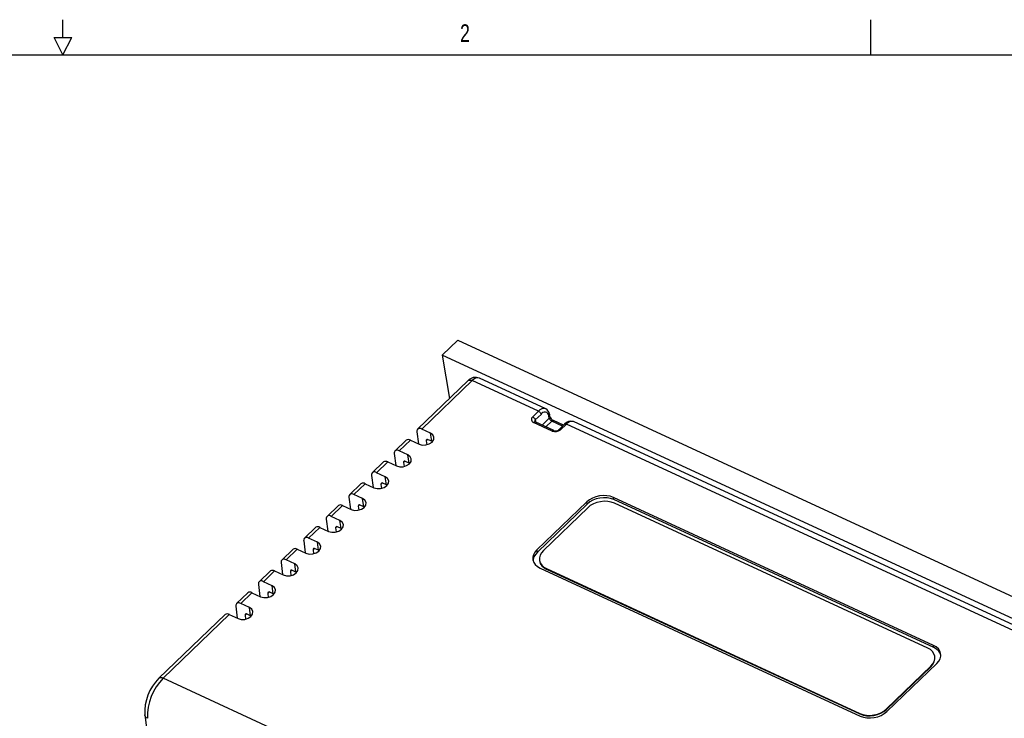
# Model space of a CAD drawing. Extents: x 0.3 to 21.7, y 0.5 to 16.5.
# Tile 5 of 6: x 10.7 to 17.4, y 11.7 to 16.5. Entities that reach past the tile are written whole.
import ezdxf

# ---------------------------------------------------------------- set-up
doc = ezdxf.new("R2010")
doc.units = 0
doc.layers.get('0').update_dxf_attribs({"linetype": 'CONTINUOUS'})
doc.styles.add('SLDTEXTSTYLE0', font='TXT', dxfattribs={"width": 0.75})

msp = doc.modelspace()

# ---------------------------------------------------------------- linework, layer by layer
at = {"color": 7, "linetype": 'CONTINUOUS'}
for p, q in [((11, 16.37), (11, 16.49)), ((16.5, 16.25), (16.5, 16.49)), ((11, 16.25), (10.94, 16.37)), ((10.94, 16.37), (11.06, 16.37)), ((11, 16.25), (11.06, 16.37)), ((0.5, 16.25), (21.5, 16.25)), ((13.5815, 14.2081), (13.6869, 14.3096)), ((13.6869, 14.3096), (18.8047, 11.9456)), ((13.5815, 14.2081), (13.6304, 13.9124)), ((18.6993, 11.8442), (13.5815, 14.2081)), ((13.7574, 14.0346), (13.4137, 13.7038)), ((13.7861, 14.0346), (13.4428, 13.7041)), ((14.237, 13.8263), (13.7861, 14.0346)), ((14.2859, 13.843), (13.8344, 14.0516)), ((14.1972, 13.7879), (14.237, 13.8263)), ((14.3306, 13.6912), (14.2037, 13.7498)), ((14.3413, 13.695), (14.2144, 13.7536)), ((14.2549, 13.805), (14.2151, 13.7666)), ((14.2151, 13.7666), (14.218, 13.7519)), ((14.2607, 13.7322), (14.3103, 13.7799)), ((14.3282, 13.7585), (14.2878, 13.7197)), ((14.3103, 13.7799), (14.3074, 13.7956)), ((14.3144, 13.7904), (14.3115, 13.8062)), ((14.4005, 13.7251), (14.3282, 13.7585)), ((14.4066, 13.731), (14.3389, 13.7623)), ((17.7885, 12.2251), (14.4743, 13.756)), ((13.4089, 13.686), (13.4189, 13.6045)), ((13.5018, 13.6768), (13.4428, 13.7041)), ((13.5096, 13.6217), (13.5018, 13.6768)), ((14.4148, 13.7389), (14.375, 13.7006)), ((14.4263, 13.7389), (14.3864, 13.7005)), ((17.7397, 12.2084), (14.4263, 13.7389)), ((13.3367, 13.6297), (13.2597, 13.5555)), ((13.3651, 13.6294), (13.2887, 13.5558)), ((13.3651, 13.6294), (13.4242, 13.6021)), ((13.4815, 13.634), (13.4724, 13.6253)), ((13.4724, 13.6253), (13.4757, 13.5981)), ((13.5096, 13.6217), (13.4859, 13.6326)), ((13.5143, 13.6192), (13.5096, 13.6217)), ((13.3477, 13.5285), (13.2887, 13.5558)), ((13.1826, 13.4814), (13.1056, 13.4072)), ((13.211, 13.481), (13.1346, 13.4075)), ((13.211, 13.481), (13.2701, 13.4538)), ((13.2548, 13.5376), (13.2648, 13.4562)), ((13.3274, 13.4857), (13.3183, 13.477)), ((13.3183, 13.477), (13.3216, 13.4498)), ((13.3555, 13.4733), (13.3318, 13.4843)), ((13.3555, 13.4733), (13.3477, 13.5285)), ((13.3602, 13.4708), (13.3555, 13.4733)), ((13.1936, 13.3802), (13.1346, 13.4075)), ((13.1007, 13.3893), (13.1107, 13.3079)), ((13.1733, 13.3374), (13.1642, 13.3287)), ((13.2014, 13.325), (13.1936, 13.3802)), ((13.0285, 13.333), (12.9515, 13.2589)), ((13.0569, 13.3327), (12.9805, 13.2592)), ((13.0569, 13.3327), (13.116, 13.3054)), ((13.1642, 13.3287), (13.1675, 13.3015)), ((13.2014, 13.325), (13.1778, 13.3359)), ((13.2061, 13.3225), (13.2014, 13.325)), ((12.9466, 13.241), (12.9566, 13.1595)), ((13.0395, 13.2319), (12.9805, 13.2592)), ((13.0473, 13.1767), (13.0395, 13.2319)), ((14.5654, 13.2093), (14.2264, 12.883)), ((14.568, 13.1948), (14.5654, 13.2093)), ((16.9261, 12.233), (14.7467, 13.2397)), ((14.7489, 13.2251), (14.7467, 13.2397)), ((16.9283, 12.2184), (14.7489, 13.2251)), ((12.8744, 13.1847), (12.7974, 13.1105)), ((12.9028, 13.1844), (12.8264, 13.1108)), ((12.9028, 13.1844), (12.9619, 13.1571)), ((13.0192, 13.1891), (13.0101, 13.1803)), ((13.0101, 13.1803), (13.0134, 13.1532)), ((13.0473, 13.1767), (13.0237, 13.1876)), ((13.052, 13.1742), (13.0473, 13.1767)), ((14.568, 13.1948), (14.229, 12.8685)), ((14.572, 13.1699), (14.27, 12.8792)), ((16.8861, 12.2152), (14.7533, 13.2003)), ((12.7925, 13.0927), (12.8025, 13.0112)), ((12.8854, 13.0836), (12.8264, 13.1108)), ((12.8932, 13.0284), (12.8854, 13.0836)), ((12.7203, 13.0364), (12.6433, 12.9622)), ((12.7487, 13.0361), (12.6723, 12.9625)), ((12.7487, 13.0361), (12.8078, 13.0088)), ((12.8651, 13.0407), (12.856, 13.032)), ((12.856, 13.032), (12.8594, 13.0048)), ((12.8932, 13.0284), (12.8696, 13.0393)), ((12.898, 13.0259), (12.8932, 13.0284)), ((12.6384, 12.9443), (12.6484, 12.8629)), ((12.7314, 12.9352), (12.6723, 12.9625)), ((12.7391, 12.88), (12.7314, 12.9352)), ((12.5662, 12.8881), (12.4892, 12.8139)), ((12.5946, 12.8878), (12.5182, 12.8142)), ((12.5946, 12.8878), (12.6537, 12.8605)), ((12.711, 12.8924), (12.7019, 12.8837)), ((12.7019, 12.8837), (12.7053, 12.8565)), ((12.7391, 12.88), (12.7155, 12.891)), ((12.7439, 12.8775), (12.7391, 12.88)), ((14.229, 12.8685), (14.2264, 12.883)), ((12.5773, 12.7869), (12.5182, 12.8142)), ((12.4121, 12.7398), (12.3351, 12.6656)), ((12.4405, 12.7394), (12.3641, 12.6659)), ((12.4405, 12.7394), (12.4996, 12.7122)), ((12.4844, 12.796), (12.4943, 12.7146)), ((12.5569, 12.7441), (12.5478, 12.7354)), ((12.5478, 12.7354), (12.5512, 12.7082)), ((12.585, 12.7317), (12.5614, 12.7426)), ((12.585, 12.7317), (12.5773, 12.7869)), ((14.2474, 12.7591), (16.4269, 11.7524)), ((14.2911, 12.7553), (16.4238, 11.7702)), ((14.2911, 12.7553), (14.2917, 12.7517)), ((14.2917, 12.7517), (16.4244, 11.7666)), ((12.5898, 12.7292), (12.585, 12.7317)), ((12.3303, 12.6477), (12.3402, 12.5663)), ((12.4232, 12.6386), (12.3641, 12.6659)), ((12.4309, 12.5834), (12.4232, 12.6386)), ((12.258, 12.5914), (12.181, 12.5172)), ((12.2864, 12.5911), (12.21, 12.5175)), ((12.2864, 12.5911), (12.3455, 12.5638)), ((12.4028, 12.5958), (12.3937, 12.587)), ((12.3937, 12.587), (12.3971, 12.5599)), ((12.4309, 12.5834), (12.4073, 12.5943)), ((12.4357, 12.5809), (12.4309, 12.5834)), ((12.1762, 12.4994), (12.1861, 12.4179)), ((12.2691, 12.4903), (12.21, 12.5175)), ((12.2768, 12.4351), (12.2691, 12.4903)), ((12.1039, 12.4431), (11.6533, 12.0093)), ((12.1323, 12.4428), (11.682, 12.0093)), ((12.1323, 12.4428), (12.1914, 12.4155)), ((12.2487, 12.4474), (12.2396, 12.4387)), ((12.2396, 12.4387), (12.243, 12.4115)), ((12.2768, 12.4351), (12.2532, 12.446)), ((12.2816, 12.4326), (12.2768, 12.4351)), ((16.9283, 12.2184), (16.9261, 12.233)), ((16.6051, 11.8006), (16.9071, 12.0913)), ((16.6057, 11.797), (16.9077, 12.0877)), ((16.6082, 11.7828), (16.9472, 12.1091)), ((16.9071, 12.0913), (16.9077, 12.0877)), ((16.2757, 9.8874), (11.682, 12.0093)), ((16.6051, 11.8006), (16.6057, 11.797)), ((11.5564, 11.7596), (11.6255, 11.2321)), ((16.4238, 11.7702), (16.4244, 11.7666))]:
    msp.add_line(p, q, dxfattribs=at)
at = {"color": 7, "linetype": 'CONTINUOUS', "flags": 128}
for points in [[(13.7574, 14.0346), (13.7605, 14.0369), (13.7657, 14.0385), (13.7718, 14.0387), (13.7787, 14.0374), (13.7861, 14.0346)], [(14.237, 13.8263), (14.2401, 13.8246), (14.2431, 13.8225), (14.246, 13.82), (14.2486, 13.8171), (14.2509, 13.8141), (14.2528, 13.811), (14.2541, 13.8079), (14.2549, 13.805)], [(14.1972, 13.7879), (14.2002, 13.7863), (14.2033, 13.7841), (14.2061, 13.7816), (14.2088, 13.7788), (14.2111, 13.7757), (14.2129, 13.7726), (14.2143, 13.7695), (14.2151, 13.7666)], [(14.2037, 13.7498), (14.2061, 13.7519), (14.2085, 13.7533), (14.2108, 13.754), (14.213, 13.754), (14.2144, 13.7536)], [(14.2144, 13.7536), (14.2121, 13.755), (14.2109, 13.7561), (14.211, 13.756)], [(14.3115, 13.8062), (14.3116, 13.8061), (14.3116, 13.8034), (14.3109, 13.8007), (14.3095, 13.7981), (14.3074, 13.7956)], [(14.3144, 13.7904), (14.3144, 13.7903), (14.3145, 13.7876), (14.3138, 13.7849), (14.3124, 13.7823), (14.3103, 13.7799)], [(14.3103, 13.7799), (14.3111, 13.7769), (14.3124, 13.7739), (14.3143, 13.7707), (14.3166, 13.7677), (14.3192, 13.7649), (14.3221, 13.7623), (14.3251, 13.7602), (14.3282, 13.7585)], [(14.3389, 13.7623), (14.3376, 13.7627), (14.3354, 13.7627), (14.3331, 13.762), (14.3306, 13.7606), (14.3282, 13.7585)], [(14.4148, 13.7389), (14.416, 13.7398), (14.4181, 13.7405), (14.4205, 13.7406), (14.4233, 13.74), (14.4263, 13.7389)], [(13.4242, 13.6021), (13.4459, 13.5963), (13.4702, 13.597), (13.4934, 13.6042), (13.512, 13.6168), (13.5232, 13.6328), (13.5251, 13.6499), (13.5176, 13.6653), (13.5018, 13.6768)], [(14.3413, 13.695), (14.3399, 13.6954), (14.3378, 13.6953), (14.3355, 13.6946), (14.333, 13.6932), (14.3306, 13.6912)], [(14.375, 13.7006), (14.3762, 13.7015), (14.3782, 13.7021), (14.3807, 13.7022), (14.3834, 13.7017), (14.3864, 13.7005)], [(13.2701, 13.4538), (13.2918, 13.4479), (13.3161, 13.4487), (13.3394, 13.4559), (13.3579, 13.4685), (13.3691, 13.4845), (13.371, 13.5016), (13.3635, 13.517), (13.3477, 13.5285)], [(13.116, 13.3054), (13.1377, 13.2996), (13.162, 13.3004), (13.1853, 13.3076), (13.2038, 13.3202), (13.215, 13.3362), (13.2169, 13.3532), (13.2095, 13.3687), (13.1936, 13.3802)], [(12.9619, 13.1571), (12.9836, 13.1513), (13.0079, 13.1521), (13.0312, 13.1593), (13.0497, 13.1719), (13.0609, 13.1879), (13.0628, 13.2049), (13.0554, 13.2204), (13.0395, 13.2319)], [(14.7467, 13.2397), (14.7254, 13.2473), (14.7019, 13.2517), (14.677, 13.2527), (14.6517, 13.2501), (14.627, 13.2443), (14.6038, 13.2353), (14.583, 13.2234), (14.5654, 13.2093)], [(14.7489, 13.2251), (14.7276, 13.2327), (14.7042, 13.2371), (14.6793, 13.238), (14.6541, 13.2355), (14.6294, 13.2296), (14.6063, 13.2207), (14.5856, 13.2089), (14.568, 13.1948)], [(14.7533, 13.2003), (14.7321, 13.2079), (14.7085, 13.2123), (14.6836, 13.2133), (14.6583, 13.2108), (14.6336, 13.2049), (14.6104, 13.1959), (14.5896, 13.1841), (14.572, 13.1699)], [(12.8078, 13.0088), (12.8295, 13.003), (12.8538, 13.0037), (12.8771, 13.0109), (12.8957, 13.0235), (12.9068, 13.0396), (12.9087, 13.0566), (12.9013, 13.072), (12.8854, 13.0836)], [(12.6537, 12.8605), (12.6754, 12.8547), (12.6997, 12.8554), (12.723, 12.8626), (12.7416, 12.8752), (12.7527, 12.8912), (12.7547, 12.9083), (12.7472, 12.9237), (12.7314, 12.9352)], [(14.2264, 12.883), (14.2127, 12.867), (14.2034, 12.8499), (14.1989, 12.8323), (14.1993, 12.8148), (14.2047, 12.7981), (14.2148, 12.7829), (14.2292, 12.7697), (14.2474, 12.7591)], [(14.229, 12.8685), (14.2154, 12.8526), (14.2061, 12.8355), (14.2016, 12.8179), (14.2014, 12.8065)], [(14.27, 12.8792), (14.2563, 12.8632), (14.247, 12.8461), (14.2425, 12.8285), (14.243, 12.811), (14.2483, 12.7943), (14.2584, 12.7791), (14.2729, 12.7659), (14.2911, 12.7553)], [(14.2435, 12.8076), (14.2436, 12.8074), (14.2489, 12.7907), (14.259, 12.7755), (14.2735, 12.7623), (14.2917, 12.7517)], [(12.4996, 12.7122), (12.5213, 12.7063), (12.5456, 12.7071), (12.5689, 12.7143), (12.5875, 12.7269), (12.5986, 12.7429), (12.6006, 12.7599), (12.5931, 12.7754), (12.5773, 12.7869)], [(12.3455, 12.5638), (12.3672, 12.558), (12.3915, 12.5588), (12.4148, 12.566), (12.4334, 12.5786), (12.4445, 12.5946), (12.4465, 12.6116), (12.439, 12.6271), (12.4232, 12.6386)], [(12.1914, 12.4155), (12.2131, 12.4097), (12.2374, 12.4104), (12.2607, 12.4177), (12.2793, 12.4302), (12.2904, 12.4463), (12.2924, 12.4633), (12.2849, 12.4787), (12.2691, 12.4903)], [(16.9071, 12.0913), (16.9208, 12.1073), (16.9301, 12.1244), (16.9346, 12.142), (16.9342, 12.1595), (16.9288, 12.1762), (16.9187, 12.1914), (16.9043, 12.2046), (16.8861, 12.2152)], [(16.9472, 12.1091), (16.9609, 12.1251), (16.9702, 12.1422), (16.9747, 12.1599), (16.9742, 12.1774), (16.9688, 12.194), (16.9588, 12.2092), (16.9443, 12.2224), (16.9261, 12.233)], [(16.9751, 12.1684), (16.9709, 12.1795), (16.9608, 12.1947), (16.9465, 12.2078), (16.9283, 12.2184)], [(16.9077, 12.0877), (16.9214, 12.1037), (16.9307, 12.1208), (16.9352, 12.1384), (16.9348, 12.1557)], [(11.682, 12.0093), (11.6746, 12.0121), (11.6677, 12.0134), (11.6616, 12.0133), (11.6564, 12.0116), (11.6533, 12.0093)], [(16.4238, 11.7702), (16.4451, 11.7626), (16.4686, 11.7582), (16.4935, 11.7572), (16.5188, 11.7597), (16.5435, 11.7656), (16.5667, 11.7746), (16.5875, 11.7864), (16.6051, 11.8006)], [(16.4244, 11.7666), (16.4457, 11.759), (16.4692, 11.7546), (16.4941, 11.7536), (16.5194, 11.7561), (16.5441, 11.762), (16.5673, 11.771), (16.5881, 11.7828), (16.6057, 11.797)], [(11.575, 11.7371), (11.568, 11.7413), (11.5625, 11.7464), (11.5586, 11.7523), (11.5565, 11.7588), (11.5564, 11.7596)], [(16.4269, 11.7524), (16.4481, 11.7448), (16.4717, 11.7404), (16.4966, 11.7395), (16.5219, 11.742), (16.5466, 11.7478), (16.5698, 11.7569), (16.5906, 11.7687), (16.6082, 11.7828)]]:
    msp.add_lwpolyline(points, dxfattribs=at)
at = {"color": 7, "linetype": 'CONTINUOUS'}
for centre, radius, start, end in [((13.8071, 13.9886), 0.0677, 66.50951, 137.22252), ((13.8238, 14.0045), 0.0483, 77.3899, 141.39056), ((14.2727, 13.8018), 0.0433, 72.27231, 145.49157), ((14.2799, 13.7931), 0.0276, 5.29871, 154.53549), ((14.2665, 13.8017), 0.0452, 5.63617, 64.8791), ((14.2104, 13.7706), 0.0218, 127.20408, 252.09179), ((14.2218, 13.7579), 0.0111, 127.71009, 190.27581), ((14.3606, 13.8059), 0.0488, 198.58908, 243.59314), ((14.456, 13.706), 0.0527, 69.82627, 141.43402), ((14.464, 13.7088), 0.0483, 77.61373, 141.4451), ((13.4287, 13.6898), 0.0201, 45.3872, 191.07243), ((14.3509, 13.7412), 0.0539, 247.90012, 311.12854), ((14.3533, 13.727), 0.0342, 249.70477, 309.2674), ((13.3507, 13.6065), 0.0271, 57.71721, 120.98524), ((13.4803, 13.6269), 0.00804, 45.3872, 191.07243), ((13.2746, 13.5415), 0.0201, 45.3872, 191.07243), ((13.1966, 13.4582), 0.0271, 57.71721, 120.98524), ((13.3262, 13.4785), 0.00804, 45.3872, 191.07243), ((13.1205, 13.3932), 0.0201, 45.3872, 191.07243), ((13.1721, 13.3302), 0.00804, 45.3872, 191.07243), ((13.0425, 13.3098), 0.0271, 57.71721, 120.98524), ((12.9664, 13.2448), 0.0201, 45.3872, 191.07243), ((12.8884, 13.1615), 0.0271, 57.71721, 120.98524), ((13.018, 13.1819), 0.00804, 45.3872, 191.07243), ((12.8123, 13.0965), 0.0201, 45.3872, 191.07243), ((12.7343, 13.0132), 0.0271, 57.71721, 120.98524), ((12.8639, 13.0336), 0.00804, 45.3872, 191.07243), ((12.6582, 12.9482), 0.0201, 45.3872, 191.07243), ((12.5802, 12.8649), 0.0271, 57.71721, 120.98524), ((12.7098, 12.8852), 0.00804, 45.3872, 191.07243), ((12.5041, 12.7999), 0.0201, 45.3872, 191.07243), ((12.4261, 12.7165), 0.0271, 57.71721, 120.98524), ((12.5557, 12.7369), 0.00804, 45.3872, 191.07243), ((12.35, 12.6515), 0.0201, 45.3872, 191.07243), ((12.272, 12.5682), 0.0271, 57.71721, 120.98524), ((12.4016, 12.5886), 0.00804, 45.3872, 191.07243), ((12.1959, 12.5032), 0.0201, 45.3872, 191.07243), ((12.1179, 12.4199), 0.0271, 57.71721, 120.98524), ((12.2475, 12.4403), 0.00804, 45.3872, 191.07243), ((11.8845, 11.7759), 0.3285, 134.7307, 182.84263), ((11.9384, 11.7514), 0.3637, 134.83865, 182.25531)]:
    msp.add_arc(centre, radius, start, end, dxfattribs=at)

# ---------------------------------------------------------------- texts
at = {"color": 7, "insert": (13.7027, 16.4582), "char_height": 0.12, "attachment_point": 1, "style": 'SLDTEXTSTYLE0'}
msp.add_mtext('2', dxfattribs=at)

doc.saveas('drawing.dxf')
